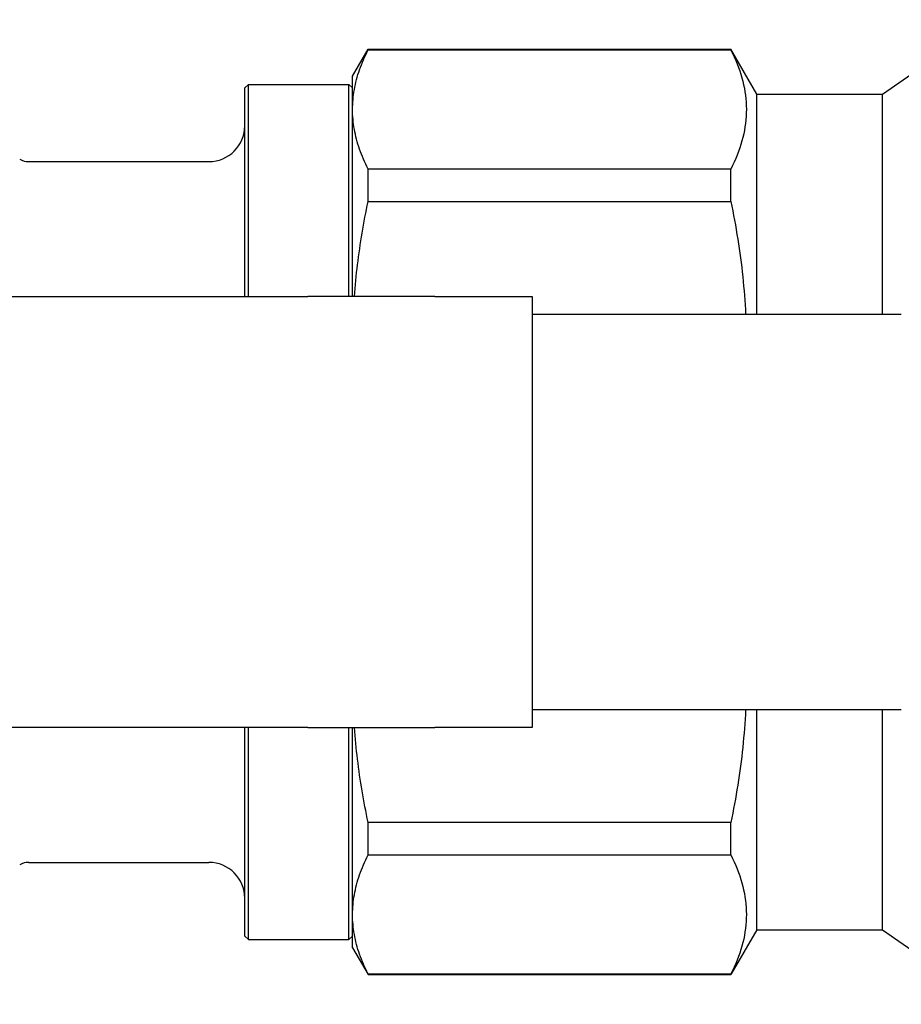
# Model space of a CAD drawing. Header units: millimetres. Extents: x 57 to 3742, y 34 to 384.
# Tile 7 of 11: x 256 to 305, y 327 to 381. Entities that reach past the tile are written whole.
import ezdxf

# ---------------------------------------------------------------- set-up
doc = ezdxf.new("R2010")
doc.units = ezdxf.units.MM
doc.layers.add('DETAIL', color=2, linetype='Continuous')

msp = doc.modelspace()

# ---------------------------------------------------------------- linework, layer by layer
at = {"layer": 'DETAIL'}
for p, q in [((303.826, 377.334), (309.753, 381.484)), ((274.326, 378.334), (275.192, 379.834)), ((275.192, 379.802), (275.192, 379.834)), ((275.192, 379.834), (295.383, 379.834)), ((275.192, 379.802), (295.383, 379.802)), ((295.383, 379.802), (295.383, 379.834)), ((296.826, 377.334), (295.383, 379.834)), ((274.326, 376.488), (274.326, 378.334)), ((268.326, 377.684), (268.526, 377.884)), ((268.326, 366.084), (268.326, 377.684)), ((268.526, 366.084), (268.526, 377.884)), ((268.526, 377.884), (274.126, 377.884)), ((274.126, 366.084), (274.126, 377.884)), ((274.326, 377.684), (274.126, 377.884)), ((296.826, 365.084), (296.826, 377.334)), ((296.826, 377.334), (303.826, 377.334)), ((303.826, 365.084), (303.826, 377.334)), ((274.326, 366.084), (274.326, 376.488)), ((256.296, 373.584), (266.326, 373.584)), ((295.383, 373.173), (275.192, 373.173)), ((275.192, 371.365), (275.192, 373.173)), ((295.383, 371.365), (295.383, 373.173)), ((275.192, 371.365), (295.383, 371.365)), ((193.326, 366.084), (271.837, 366.084)), ((278.908, 366.084), (271.837, 366.084)), ((278.908, 366.084), (284.326, 366.084)), ((284.326, 366.084), (284.326, 365.084)), ((284.326, 365.084), (284.326, 343.084)), ((304.874, 365.084), (284.326, 365.084)), ((284.326, 343.084), (284.326, 342.084)), ((284.326, 343.084), (304.874, 343.084)), ((296.826, 330.834), (296.826, 343.084)), ((303.826, 330.834), (303.826, 343.084)), ((271.837, 342.084), (193.326, 342.084)), ((268.326, 330.484), (268.326, 342.084)), ((268.526, 330.284), (268.526, 342.084)), ((271.837, 342.084), (278.908, 342.084)), ((274.126, 330.284), (274.126, 342.084)), ((274.326, 331.679), (274.326, 342.084)), ((284.326, 342.084), (278.908, 342.084)), ((295.383, 336.802), (275.192, 336.802)), ((275.192, 334.994), (275.192, 336.802)), ((295.383, 334.994), (295.383, 336.802)), ((275.192, 334.994), (295.383, 334.994)), ((256.296, 334.584), (266.326, 334.584)), ((274.326, 329.834), (274.326, 331.679)), ((268.326, 330.484), (268.526, 330.284)), ((274.326, 330.484), (274.126, 330.284)), ((296.826, 330.834), (295.383, 328.334)), ((296.826, 330.834), (303.826, 330.834)), ((303.826, 330.834), (309.753, 326.684)), ((268.526, 330.284), (274.126, 330.284)), ((274.326, 329.834), (275.192, 328.334)), ((295.383, 328.365), (275.192, 328.365)), ((275.192, 328.334), (275.192, 328.365)), ((275.192, 328.334), (295.383, 328.334)), ((295.383, 328.334), (295.383, 328.365))]:
    msp.add_line(p, q, dxfattribs=at)
at = {"layer": 'DETAIL', "flags": 128}
for points in [[(274.326, 376.488), (274.328, 376.626), (274.333, 376.764), (274.34, 376.902), (274.351, 377.04), (274.366, 377.178), (274.383, 377.317), (274.403, 377.455), (274.426, 377.594), (274.452, 377.732), (274.482, 377.871), (274.514, 378.009), (274.549, 378.147), (274.587, 378.286), (274.628, 378.424), (274.672, 378.562), (274.719, 378.7), (274.769, 378.839), (274.821, 378.977), (274.876, 379.114), (274.934, 379.252), (274.995, 379.39), (275.058, 379.527), (275.124, 379.665), (275.192, 379.802)], [(295.383, 379.802), (295.479, 379.608), (295.569, 379.414), (295.654, 379.22), (295.734, 379.026), (295.809, 378.832), (295.878, 378.638), (295.941, 378.443), (295.998, 378.249), (296.05, 378.055), (296.096, 377.86), (296.136, 377.665), (296.17, 377.471), (296.198, 377.276), (296.22, 377.081), (296.236, 376.886), (296.245, 376.691), (296.249, 376.496), (296.246, 376.3), (296.237, 376.105), (296.221, 375.909), (296.2, 375.713), (296.172, 375.518), (296.139, 375.322), (296.099, 375.126), (296.053, 374.93), (296.001, 374.734), (295.943, 374.538), (295.88, 374.343), (295.81, 374.147), (295.735, 373.952), (295.655, 373.757), (295.57, 373.562), (295.479, 373.368), (295.383, 373.173)], [(275.192, 373.173), (275.124, 373.311), (275.058, 373.449), (274.995, 373.586), (274.934, 373.724), (274.876, 373.862), (274.821, 374), (274.769, 374.138), (274.719, 374.275), (274.672, 374.413), (274.628, 374.551), (274.587, 374.689), (274.549, 374.827), (274.514, 374.966), (274.482, 375.104), (274.452, 375.242), (274.426, 375.38), (274.403, 375.518), (274.382, 375.657), (274.365, 375.795), (274.351, 375.934), (274.34, 376.072), (274.332, 376.21), (274.328, 376.349), (274.326, 376.488)], [(274.43, 366.083), (274.447, 366.304), (274.466, 366.525), (274.486, 366.746), (274.507, 366.966), (274.529, 367.187), (274.553, 367.408), (274.578, 367.628), (274.605, 367.849), (274.632, 368.07), (274.661, 368.29), (274.691, 368.51), (274.723, 368.731), (274.755, 368.951), (274.789, 369.171), (274.824, 369.391), (274.86, 369.611), (274.898, 369.831), (274.936, 370.05), (274.976, 370.27), (275.017, 370.489), (275.059, 370.708), (275.103, 370.927), (275.147, 371.146), (275.192, 371.365)], [(295.383, 371.365), (295.437, 371.104), (295.489, 370.843), (295.54, 370.581), (295.589, 370.32), (295.637, 370.059), (295.683, 369.798), (295.727, 369.536), (295.769, 369.275), (295.81, 369.013), (295.849, 368.752), (295.887, 368.49), (295.922, 368.229), (295.956, 367.967), (295.988, 367.705), (296.018, 367.443), (296.047, 367.181), (296.073, 366.919), (296.098, 366.657), (296.121, 366.395), (296.142, 366.133), (296.161, 365.871), (296.179, 365.608), (296.194, 365.346), (296.208, 365.084)], [(296.207, 343.084), (296.194, 342.821), (296.179, 342.559), (296.161, 342.297), (296.142, 342.034), (296.121, 341.772), (296.098, 341.51), (296.074, 341.247), (296.047, 340.985), (296.018, 340.722), (295.988, 340.46), (295.956, 340.198), (295.922, 339.936), (295.886, 339.674), (295.849, 339.412), (295.81, 339.15), (295.769, 338.889), (295.726, 338.627), (295.682, 338.366), (295.636, 338.105), (295.589, 337.844), (295.54, 337.583), (295.489, 337.323), (295.437, 337.062), (295.383, 336.802)], [(275.192, 336.802), (275.147, 337.022), (275.102, 337.242), (275.059, 337.461), (275.017, 337.681), (274.976, 337.901), (274.936, 338.12), (274.898, 338.34), (274.86, 338.56), (274.824, 338.78), (274.789, 339), (274.755, 339.22), (274.722, 339.44), (274.691, 339.66), (274.661, 339.88), (274.632, 340.1), (274.605, 340.32), (274.578, 340.541), (274.553, 340.761), (274.529, 340.981), (274.507, 341.202), (274.485, 341.422), (274.465, 341.643), (274.447, 341.863), (274.429, 342.084)], [(274.326, 331.679), (274.328, 331.817), (274.333, 331.956), (274.34, 332.094), (274.351, 332.232), (274.366, 332.37), (274.383, 332.509), (274.403, 332.647), (274.426, 332.785), (274.452, 332.924), (274.482, 333.062), (274.514, 333.201), (274.549, 333.339), (274.587, 333.478), (274.628, 333.616), (274.672, 333.754), (274.719, 333.892), (274.769, 334.03), (274.821, 334.168), (274.876, 334.306), (274.934, 334.444), (274.995, 334.582), (275.058, 334.719), (275.124, 334.856), (275.192, 334.994)], [(295.383, 334.994), (295.479, 334.8), (295.569, 334.606), (295.654, 334.412), (295.734, 334.218), (295.809, 334.024), (295.878, 333.83), (295.941, 333.635), (295.998, 333.441), (296.05, 333.246), (296.096, 333.052), (296.136, 332.857), (296.17, 332.663), (296.198, 332.468), (296.22, 332.273), (296.236, 332.078), (296.245, 331.883), (296.249, 331.687), (296.246, 331.492), (296.237, 331.297), (296.221, 331.101), (296.2, 330.905), (296.172, 330.709), (296.139, 330.514), (296.099, 330.318), (296.053, 330.122), (296.001, 329.926), (295.943, 329.73), (295.88, 329.535), (295.81, 329.339), (295.735, 329.144), (295.655, 328.949), (295.57, 328.754), (295.479, 328.559), (295.383, 328.365)], [(275.192, 328.365), (275.124, 328.503), (275.058, 328.641), (274.995, 328.778), (274.934, 328.916), (274.876, 329.054), (274.821, 329.192), (274.769, 329.329), (274.719, 329.467), (274.672, 329.605), (274.628, 329.743), (274.587, 329.881), (274.549, 330.019), (274.514, 330.157), (274.482, 330.296), (274.452, 330.434), (274.426, 330.572), (274.403, 330.71), (274.382, 330.849), (274.365, 330.987), (274.351, 331.125), (274.34, 331.264), (274.332, 331.402), (274.328, 331.541), (274.326, 331.679)]]:
    msp.add_lwpolyline(points, dxfattribs=at)
at = {"layer": 'DETAIL'}
for centre, radius, start, end in [((266.326, 375.584), 2, 270, 0), ((256.296, 374.584), 1, 240, 270), ((256.296, 333.584), 1, 90, 120), ((266.326, 332.584), 2, 0, 90)]:
    msp.add_arc(centre, radius, start, end, dxfattribs=at)

doc.saveas('drawing.dxf')
